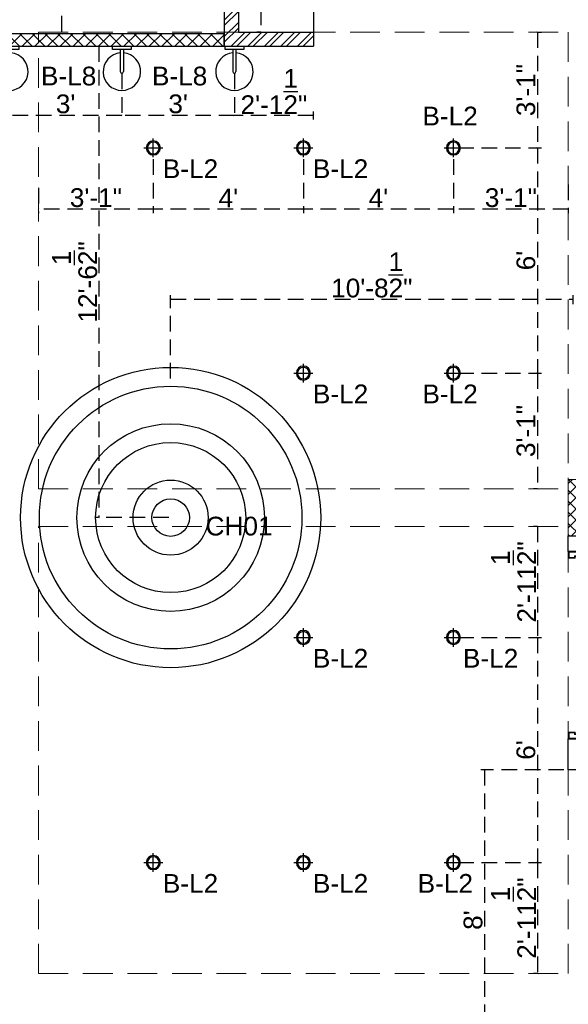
# Model space of a CAD drawing. Header units: inches. Extents: x 105152 to 158499, y 12149 to 30915.
# Tile 79 of 256: x 124861 to 125037, y 17875 to 18189. Entities that reach past the tile are written whole.
import ezdxf

# ---------------------------------------------------------------- set-up
doc = ezdxf.new("R2010")
doc.units = ezdxf.units.IN
doc.header["$MEASUREMENT"] = 0
doc.header["$PDMODE"] = 34
doc.linetypes.add('HIDDEN', pattern=[0.375, 0.25, -0.125])
doc.layers.add('15w led', color=7, linetype='Continuous', true_color=0xe600e6)
for name, color, linetype in [('PD_025_TEXT', 61, 'Continuous'), ('PD_DIMENSION', 101, 'Continuous'), ('PD_LIGHTING', 23, 'Continuous')]:
    doc.layers.add(name, color=color, linetype=linetype)
doc.layers.add('PD_BASE', color=8, linetype='Continuous', transparency=0.5)
doc.layers.add('PD_COLUMN', color=2, linetype='Continuous', lineweight=60)
doc.layers.add('PD_HATCH', color=45, linetype='Continuous', lineweight=9)
doc.styles.get("Standard").update_dxf_attribs({"font": 'arial.ttf', "height": 6})
doc.styles.add('style1', font='arial.ttf', dxfattribs={"height": 500})
doc.dimstyles.new('ISO-10', dxfattribs={"dimtxt": 6, "dimasz": 0.5, "dimexe": 1.25, "dimexo": 0.625, "dimtad": 1, "dimtoh": 1, "dimdec": 1, "dimlunit": 4, "dimtxsty": 'Standard', "dimblk": 'ARCHTICK', "dimcen": 2.5, "dimclrt": 3, "dimadec": 0, "dimazin": 0, "dimtfac": 1, "dimtdec": 1, "dimtmove": 1, "dimatfit": 3, "dimfxl": 1, "dimarcsym": 0})

# ---------------------------------------------------------------- blocks, each defined once
blk = doc.blocks.new('columns2')
at = {"layer": 'PD_HATCH', "lineweight": 5}
h = blk.add_hatch(dxfattribs=at)
h.set_pattern_fill('ANSI37', color=173, scale=20)
h.paths.add_polyline_path([(387, -250), (387, -268), (369, -268), (369, -250)])
h.paths.add_polyline_path([(18, 0), (18, -15), (0, -15), (0, 0)])
h.paths.add_polyline_path([(18, -828), (18, -813), (0, -813), (0, -828)])
h.paths.add_polyline_path([(201, -870), (186, -870), (186, -888), (201, -888)])
h.paths.add_polyline_path([(570, -870), (555, -870), (555, -888), (570, -888)])
h.paths.add_polyline_path([(754.5, -870), (739.5, -870), (739.5, -888), (754.5, -888)])
h.paths.add_polyline_path([(934.5, -870), (919.5, -870), (919.5, -888), (934.5, -888)])
h.paths.add_polyline_path([(385.5, -870), (370.5, -870), (370.5, -888), (385.5, -888)])
h.paths.add_polyline_path([(201, 42), (186, 42), (186, 60), (201, 60)])
h.paths.add_polyline_path([(387, -578), (387, -560), (369, -560), (369, -578)])
h.paths.add_polyline_path([(1116, -731.5), (1116, -716.5), (1098, -716.5), (1098, -731.5)])
h.paths.add_polyline_path([(1116, -111.5), (1116, -96.5), (1098, -96.5), (1098, -111.5)])
h.paths.add_polyline_path([(1116, -561.5), (1116, -576.5), (1098, -576.5), (1098, -561.5)])
h.paths.add_polyline_path([(1116, -251.5), (1116, -266.5), (1098, -266.5), (1098, -251.5)])
h.paths.add_polyline_path([(0, -731.5), (0, -716.5), (18, -716.5), (18, -731.5)])
h.paths.add_polyline_path([(0, -111.5), (0, -96.5), (18, -96.5), (18, -111.5)])
h.paths.add_polyline_path([(0, -406.5), (0, -421.5), (18, -421.5), (18, -406.5)])
h.paths.add_polyline_path([(0, -561.5), (0, -576.5), (18, -576.5), (18, -561.5)])
h.paths.add_polyline_path([(0, -251.5), (0, -266.5), (18, -266.5), (18, -251.5)])
h.paths.add_polyline_path([(993, -111.5), (993, -99.5), (984, -99.5), (984, -111.5)])
h.paths.add_polyline_path([(993, -189.5), (993, -201.5), (984, -201.5), (984, -189.5)])
h.paths.add_polyline_path([(903, -111.5), (903, -99.5), (912, -99.5), (912, -111.5)])
h.paths.add_polyline_path([(903, -189.5), (903, -201.5), (912, -201.5), (912, -189.5)])
h.paths.add_polyline_path([(75, -870), (60, -870), (60, -888), (75, -888)])
h.paths.add_polyline_path([(1116, -870), (1101, -870), (1101, -888), (1116, -888)])
h.paths.add_polyline_path([(75, 42), (60, 42), (60, 60), (75, 60)])
h.paths.add_polyline_path([(570, 42), (555, 42), (555, 60), (570, 60)])
h.paths.add_polyline_path([(754.5, 42), (739.5, 42), (739.5, 60), (754.5, 60)])
h.paths.add_polyline_path([(934.5, 42), (919.5, 42), (919.5, 60), (934.5, 60)])
h.paths.add_polyline_path([(385.5, 42), (370.5, 42), (370.5, 60), (385.5, 60)])
h.paths.add_polyline_path([(1116, 42), (1101, 42), (1101, 60), (1116, 60)])
h.paths.add_polyline_path([(738, -250), (738, -268), (756, -268), (756, -250)])
h.paths.add_polyline_path([(756, -578), (756, -560), (738, -560), (738, -578)])
at = {"layer": 'PD_COLUMN', "color": 173, "lineweight": 5}
blk.add_lwpolyline([(387, -250), (387, -268), (369, -268), (369, -250)], close=True, dxfattribs=at)
at = {"layer": 'PD_HATCH', "color": 173, "linetype": 'HIDDEN', "lineweight": 5, "ltscale": 38}
for p, q in [((199.5, -107), (369, -107)), ((199.5, -253), (199.5, -107)), ((369, -107), (369, -250)), ((199.5, -253), (369, -253)), ((199.5, -408), (199.5, -265)), ((199.5, -265), (369, -265)), ((369, -408), (369, -268)), ((199.5, -408), (369, -408))]:
    blk.add_line(p, q, dxfattribs=at)
blk = doc.blocks.new('ight 18w')
at = {"lineweight": 25}
for p, q in [((6, 0), (-6, 0)), ((0, 6), (0, -6))]:
    blk.add_line(p, q, dxfattribs=at)
for radius in [4.5, 3.75]:
    blk.add_circle((0, 0), radius, dxfattribs=at)
blk = doc.blocks.new('WALLLIGHT34')
for p, q in [((-0.5, -1), (-0.5, -8.1)), ((0.5, -1), (0.5, -8.1))]:
    blk.add_line(p, q)
blk.add_lwpolyline([(-3, 0), (3, 0), (3, -1), (-3, -1)], close=True)
for radius, start, end in [(6, 94.7802, 85.2198), (0.5, 180, 0)]:
    blk.add_arc((0, -8.1), radius, start, end)
blk = doc.blocks.new('_ArchTick')
at = {"color": 0, "linetype": 'ByBlock', "const_width": 0.15}
blk.add_lwpolyline([(-0.5, -0.5), (0.5, 0.5)], dxfattribs=at)
blk = doc.blocks.new('*D183')
at = {"layer": 'Defpoints', "color": 0, "ltscale": 20, "transparency": 16777216}
for p in [(124883.62, 18228.18), (124874.92, 18184.93), (124881.28, 18184.93)]:
    blk.add_point(p, dxfattribs=at)
at = {"layer": 'PD_DIMENSION', "color": 0, "linetype": 'HIDDEN', "lineweight": -2, "ltscale": 20, "transparency": 16777216}
for p, q in [((124882.99, 18228.18), (124873.67, 18228.18)), ((124874.92, 18228.18), (124874.92, 18184.93)), ((124880.65, 18184.93), (124873.67, 18184.93))]:
    blk.add_line(p, q, dxfattribs=at)
at = {"layer": 'PD_DIMENSION', "color": 0, "lineweight": -2, "ltscale": 20, "transparency": 16777216, "xscale": 0.5, "yscale": 0.5, "zscale": 0.5}
for p, rotation in [((124874.92, 18228.18), 90), ((124874.92, 18184.93), 270)]:
    blk.add_blockref('_ArchTick', p, dxfattribs=dict(at, rotation=rotation))
at = {"layer": 'PD_DIMENSION', "color": 3, "ltscale": 20, "transparency": 16777216, "insert": (124867.21, 18206.55), "char_height": 6, "attachment_point": 5, "rotation": 90}
blk.add_mtext('3\'-7{\\H1.000000x;\\S1/2;}"', dxfattribs=at)
blk = doc.blocks.new('*D194')
at = {"layer": 'Defpoints', "color": 0, "ltscale": 20, "transparency": 16777216}
for p in [(125026.39, 18185.43), (125000.24, 18148.43), (125027.14, 18148.43)]:
    blk.add_point(p, dxfattribs=at)
at = {"layer": 'PD_DIMENSION', "color": 0, "linetype": 'HIDDEN', "lineweight": -2, "ltscale": 20, "transparency": 16777216}
for p, q in [((125027.02, 18185.43), (125028.39, 18185.43)), ((125027.14, 18185.43), (125027.14, 18148.43)), ((125001.74, 18148.43), (125028.39, 18148.43))]:
    blk.add_line(p, q, dxfattribs=at)
at = {"layer": 'PD_DIMENSION', "color": 0, "lineweight": -2, "ltscale": 20, "transparency": 16777216, "xscale": 0.5, "yscale": 0.5, "zscale": 0.5}
for p, rotation in [((125027.14, 18185.43), 90), ((125027.14, 18148.43), 270)]:
    blk.add_blockref('_ArchTick', p, dxfattribs=dict(at, rotation=rotation))
at = {"layer": 'PD_DIMENSION', "color": 3, "ltscale": 20, "transparency": 16777216, "insert": (125023.45, 18166.93), "char_height": 6, "attachment_point": 5, "rotation": 90}
blk.add_mtext('3\'-1"', dxfattribs=at)
blk = doc.blocks.new('*D195')
at = {"layer": 'Defpoints', "color": 0, "ltscale": 20, "transparency": 16777216}
for p in [(125000.24, 18148.43), (125000.24, 18076.43), (125027.14, 18076.43)]:
    blk.add_point(p, dxfattribs=at)
at = {"layer": 'PD_DIMENSION', "color": 0, "linetype": 'HIDDEN', "lineweight": -2, "ltscale": 20, "transparency": 16777216}
for p, q in [((125001.74, 18148.43), (125028.39, 18148.43)), ((125027.14, 18148.43), (125027.14, 18076.43)), ((125001.74, 18076.43), (125028.39, 18076.43))]:
    blk.add_line(p, q, dxfattribs=at)
at = {"layer": 'PD_DIMENSION', "color": 0, "lineweight": -2, "ltscale": 20, "transparency": 16777216, "xscale": 0.5, "yscale": 0.5, "zscale": 0.5}
for p, rotation in [((125027.14, 18148.43), 90), ((125027.14, 18076.43), 270)]:
    blk.add_blockref('_ArchTick', p, dxfattribs=dict(at, rotation=rotation))
at = {"layer": 'PD_DIMENSION', "color": 3, "ltscale": 20, "transparency": 16777216, "insert": (125023.45, 18112.43), "char_height": 6, "attachment_point": 5, "rotation": 90}
blk.add_mtext("6'", dxfattribs=at)
blk = doc.blocks.new('*D196')
at = {"layer": 'Defpoints', "color": 0, "ltscale": 20, "transparency": 16777216}
for p in [(125000.24, 18076.43), (125027.14, 18039.43), (125027.14, 18039.43)]:
    blk.add_point(p, dxfattribs=at)
at = {"layer": 'PD_DIMENSION', "color": 0, "linetype": 'HIDDEN', "lineweight": -2, "ltscale": 20, "transparency": 16777216}
for p, q in [((125001.74, 18076.43), (125028.39, 18076.43)), ((125027.14, 18076.43), (125027.14, 18039.43)), ((125027.14, 18039.43), (125025.89, 18039.43))]:
    blk.add_line(p, q, dxfattribs=at)
at = {"layer": 'PD_DIMENSION', "color": 0, "lineweight": -2, "ltscale": 20, "transparency": 16777216, "xscale": 0.5, "yscale": 0.5, "zscale": 0.5}
for p, rotation in [((125027.14, 18076.43), 90), ((125027.14, 18039.43), 270)]:
    blk.add_blockref('_ArchTick', p, dxfattribs=dict(at, rotation=rotation))
at = {"layer": 'PD_DIMENSION', "color": 3, "ltscale": 20, "transparency": 16777216, "insert": (125023.45, 18057.93), "char_height": 6, "attachment_point": 5, "rotation": 90}
blk.add_mtext('3\'-1"', dxfattribs=at)
blk = doc.blocks.new('*D197')
at = {"layer": 'Defpoints', "color": 0, "ltscale": 20, "transparency": 16777216}
for p in [(125027.14, 18027.43), (125000.24, 17991.93), (125027.14, 17991.93)]:
    blk.add_point(p, dxfattribs=at)
at = {"layer": 'PD_DIMENSION', "color": 0, "linetype": 'HIDDEN', "lineweight": -2, "ltscale": 20, "transparency": 16777216}
for p, q in [((125027.14, 18027.43), (125025.89, 18027.43)), ((125027.14, 18027.43), (125027.14, 17991.93)), ((125001.74, 17991.93), (125028.39, 17991.93))]:
    blk.add_line(p, q, dxfattribs=at)
at = {"layer": 'PD_DIMENSION', "color": 0, "lineweight": -2, "ltscale": 20, "transparency": 16777216, "xscale": 0.5, "yscale": 0.5, "zscale": 0.5}
for p, rotation in [((125027.14, 18027.43), 90), ((125027.14, 17991.93), 270)]:
    blk.add_blockref('_ArchTick', p, dxfattribs=dict(at, rotation=rotation))
at = {"layer": 'PD_DIMENSION', "color": 3, "ltscale": 20, "transparency": 16777216, "insert": (125019.49, 18009.68), "char_height": 6, "attachment_point": 5, "rotation": 90}
blk.add_mtext('2\'-11{\\H1.000000x;\\S1/2;}"', dxfattribs=at)
blk = doc.blocks.new('*D198')
at = {"layer": 'Defpoints', "color": 0, "ltscale": 20, "transparency": 16777216}
for p in [(125000.24, 17991.93), (125000.24, 17919.93), (125027.14, 17919.93)]:
    blk.add_point(p, dxfattribs=at)
at = {"layer": 'PD_DIMENSION', "color": 0, "linetype": 'HIDDEN', "lineweight": -2, "ltscale": 20, "transparency": 16777216}
for p, q in [((125001.74, 17991.93), (125028.39, 17991.93)), ((125027.14, 17991.93), (125027.14, 17919.93)), ((125001.74, 17919.93), (125028.39, 17919.93))]:
    blk.add_line(p, q, dxfattribs=at)
at = {"layer": 'PD_DIMENSION', "color": 0, "lineweight": -2, "ltscale": 20, "transparency": 16777216, "xscale": 0.5, "yscale": 0.5, "zscale": 0.5}
for p, rotation in [((125027.14, 17991.93), 90), ((125027.14, 17919.93), 270)]:
    blk.add_blockref('_ArchTick', p, dxfattribs=dict(at, rotation=rotation))
at = {"layer": 'PD_DIMENSION', "color": 3, "ltscale": 20, "transparency": 16777216, "insert": (125023.45, 17955.93), "char_height": 6, "attachment_point": 5, "rotation": 90}
blk.add_mtext("6'", dxfattribs=at)
blk = doc.blocks.new('*D199')
at = {"layer": 'Defpoints', "color": 0, "ltscale": 20, "transparency": 16777216}
for p in [(125000.24, 17919.93), (125027.14, 17884.43), (125027.14, 17884.43)]:
    blk.add_point(p, dxfattribs=at)
at = {"layer": 'PD_DIMENSION', "color": 0, "linetype": 'HIDDEN', "lineweight": -2, "ltscale": 20, "transparency": 16777216}
for p, q in [((125001.74, 17919.93), (125028.39, 17919.93)), ((125027.14, 17919.93), (125027.14, 17884.43)), ((125027.14, 17884.43), (125025.89, 17884.43))]:
    blk.add_line(p, q, dxfattribs=at)
at = {"layer": 'PD_DIMENSION', "color": 0, "lineweight": -2, "ltscale": 20, "transparency": 16777216, "xscale": 0.5, "yscale": 0.5, "zscale": 0.5}
for p, rotation in [((125027.14, 17919.93), 90), ((125027.14, 17884.43), 270)]:
    blk.add_blockref('_ArchTick', p, dxfattribs=dict(at, rotation=rotation))
at = {"layer": 'PD_DIMENSION', "color": 3, "ltscale": 20, "transparency": 16777216, "insert": (125019.49, 17902.18), "char_height": 6, "attachment_point": 5, "rotation": 90}
blk.add_mtext('2\'-11{\\H1.000000x;\\S1/2;}"', dxfattribs=at)
blk = doc.blocks.new('*D200')
at = {"layer": 'Defpoints', "color": 0, "ltscale": 20, "transparency": 16777216}
for p in [(125000.24, 18145.43), (125036.99, 18137.36), (125000.24, 18128.81)]:
    blk.add_point(p, dxfattribs=at)
at = {"layer": 'PD_DIMENSION', "color": 0, "linetype": 'HIDDEN', "lineweight": -2, "ltscale": 20, "transparency": 16777216}
for p, q in [((125000.24, 18144.8), (125000.24, 18127.56)), ((125036.99, 18136.74), (125036.99, 18127.56)), ((125036.99, 18128.81), (125000.24, 18128.81))]:
    blk.add_line(p, q, dxfattribs=at)
at = {"layer": 'PD_DIMENSION', "color": 0, "lineweight": -2, "ltscale": 20, "transparency": 16777216, "xscale": 0.5, "yscale": 0.5, "zscale": 0.5, "rotation": 180}
blk.add_blockref('_ArchTick', (125000.24, 18128.81), dxfattribs=at)
at = {"layer": 'PD_DIMENSION', "color": 0, "lineweight": -2, "ltscale": 20, "transparency": 16777216, "xscale": 0.5, "yscale": 0.5, "zscale": 0.5}
blk.add_blockref('_ArchTick', (125036.99, 18128.81), dxfattribs=at)
at = {"layer": 'PD_DIMENSION', "color": 3, "ltscale": 20, "transparency": 16777216, "insert": (125018.62, 18132.5), "char_height": 6, "attachment_point": 5}
blk.add_mtext('3\'-1"', dxfattribs=at)
blk = doc.blocks.new('*D201')
at = {"layer": 'Defpoints', "color": 0, "ltscale": 20, "transparency": 16777216}
for p in [(124952.24, 18145.43), (125000.24, 18145.43), (124952.24, 18128.81)]:
    blk.add_point(p, dxfattribs=at)
at = {"layer": 'PD_DIMENSION', "color": 0, "linetype": 'HIDDEN', "lineweight": -2, "ltscale": 20, "transparency": 16777216}
for p, q in [((124952.24, 18144.8), (124952.24, 18127.56)), ((125000.24, 18144.8), (125000.24, 18127.56)), ((125000.24, 18128.81), (124952.24, 18128.81))]:
    blk.add_line(p, q, dxfattribs=at)
at = {"layer": 'PD_DIMENSION', "color": 0, "lineweight": -2, "ltscale": 20, "transparency": 16777216, "xscale": 0.5, "yscale": 0.5, "zscale": 0.5, "rotation": 180}
blk.add_blockref('_ArchTick', (124952.24, 18128.81), dxfattribs=at)
at = {"layer": 'PD_DIMENSION', "color": 0, "lineweight": -2, "ltscale": 20, "transparency": 16777216, "xscale": 0.5, "yscale": 0.5, "zscale": 0.5}
blk.add_blockref('_ArchTick', (125000.24, 18128.81), dxfattribs=at)
at = {"layer": 'PD_DIMENSION', "color": 3, "ltscale": 20, "transparency": 16777216, "insert": (124976.24, 18132.43), "char_height": 6, "attachment_point": 5}
blk.add_mtext("4'", dxfattribs=at)
blk = doc.blocks.new('*D202')
at = {"layer": 'Defpoints', "color": 0, "ltscale": 20, "transparency": 16777216}
for p in [(124904.24, 18145.43), (124952.24, 18145.43), (124904.24, 18128.81)]:
    blk.add_point(p, dxfattribs=at)
at = {"layer": 'PD_DIMENSION', "color": 0, "linetype": 'HIDDEN', "lineweight": -2, "ltscale": 20, "transparency": 16777216}
for p, q in [((124904.24, 18144.8), (124904.24, 18127.56)), ((124952.24, 18144.8), (124952.24, 18127.56)), ((124952.24, 18128.81), (124904.24, 18128.81))]:
    blk.add_line(p, q, dxfattribs=at)
at = {"layer": 'PD_DIMENSION', "color": 0, "lineweight": -2, "ltscale": 20, "transparency": 16777216, "xscale": 0.5, "yscale": 0.5, "zscale": 0.5, "rotation": 180}
blk.add_blockref('_ArchTick', (124904.24, 18128.81), dxfattribs=at)
at = {"layer": 'PD_DIMENSION', "color": 0, "lineweight": -2, "ltscale": 20, "transparency": 16777216, "xscale": 0.5, "yscale": 0.5, "zscale": 0.5}
blk.add_blockref('_ArchTick', (124952.24, 18128.81), dxfattribs=at)
at = {"layer": 'PD_DIMENSION', "color": 3, "ltscale": 20, "transparency": 16777216, "insert": (124928.24, 18132.43), "char_height": 6, "attachment_point": 5}
blk.add_mtext("4'", dxfattribs=at)
blk = doc.blocks.new('*D203')
at = {"layer": 'Defpoints', "color": 0, "ltscale": 20, "transparency": 16777216}
for p in [(124904.24, 18145.43), (124867.49, 18136.28), (124867.49, 18128.81)]:
    blk.add_point(p, dxfattribs=at)
at = {"layer": 'PD_DIMENSION', "color": 0, "linetype": 'HIDDEN', "lineweight": -2, "ltscale": 20, "transparency": 16777216}
for p, q in [((124904.24, 18144.8), (124904.24, 18127.56)), ((124867.49, 18135.65), (124867.49, 18127.56)), ((124904.24, 18128.81), (124867.49, 18128.81))]:
    blk.add_line(p, q, dxfattribs=at)
at = {"layer": 'PD_DIMENSION', "color": 0, "lineweight": -2, "ltscale": 20, "transparency": 16777216, "xscale": 0.5, "yscale": 0.5, "zscale": 0.5, "rotation": 180}
blk.add_blockref('_ArchTick', (124867.49, 18128.81), dxfattribs=at)
at = {"layer": 'PD_DIMENSION', "color": 0, "lineweight": -2, "ltscale": 20, "transparency": 16777216, "xscale": 0.5, "yscale": 0.5, "zscale": 0.5}
blk.add_blockref('_ArchTick', (124904.24, 18128.81), dxfattribs=at)
at = {"layer": 'PD_DIMENSION', "color": 3, "ltscale": 20, "transparency": 16777216, "insert": (124885.87, 18132.5), "char_height": 6, "attachment_point": 5}
blk.add_mtext('3\'-1"', dxfattribs=at)
blk = doc.blocks.new('*D249')
at = {"layer": 'Defpoints', "color": 0, "ltscale": 20, "transparency": 16777216}
for p in [(125036.99, 17949.55), (125010.21, 17853.55), (125018.58, 17853.55)]:
    blk.add_point(p, dxfattribs=at)
at = {"layer": 'PD_DIMENSION', "color": 0, "linetype": 'HIDDEN', "lineweight": -2, "ltscale": 20, "transparency": 16777216}
for p, q in [((125035.61, 17949.55), (125008.96, 17949.55)), ((125010.21, 17949.55), (125010.21, 17853.55)), ((125017.96, 17853.55), (125008.96, 17853.55))]:
    blk.add_line(p, q, dxfattribs=at)
at = {"layer": 'PD_DIMENSION', "color": 0, "lineweight": -2, "ltscale": 20, "transparency": 16777216, "xscale": 0.5, "yscale": 0.5, "zscale": 0.5}
for p, rotation in [((125010.21, 17949.55), 90), ((125010.21, 17853.55), 270)]:
    blk.add_blockref('_ArchTick', p, dxfattribs=dict(at, rotation=rotation))
at = {"layer": 'PD_DIMENSION', "color": 3, "ltscale": 20, "transparency": 16777216, "insert": (125006.53, 17901.55), "char_height": 6, "attachment_point": 5, "rotation": 90}
blk.add_mtext("8'", dxfattribs=at)
blk = doc.blocks.new('*D285')
at = {"layer": 'Defpoints', "color": 0, "ltscale": 20, "transparency": 16777216}
for p in [(125038.49, 18100.1), (125038.49, 18097.83), (124909.78, 18030.24)]:
    blk.add_point(p, dxfattribs=at)
at = {"layer": 'PD_DIMENSION', "color": 0, "linetype": 'HIDDEN', "lineweight": -2, "ltscale": 20, "transparency": 16777216}
for p, q in [((124909.78, 18074.7), (124909.78, 18101.35)), ((125038.49, 18098.45), (125038.49, 18101.35)), ((124909.78, 18100.1), (125038.49, 18100.1))]:
    blk.add_line(p, q, dxfattribs=at)
at = {"layer": 'PD_DIMENSION', "color": 0, "lineweight": -2, "ltscale": 20, "transparency": 16777216, "xscale": 0.5, "yscale": 0.5, "zscale": 0.5, "rotation": 180}
blk.add_blockref('_ArchTick', (124909.78, 18100.1), dxfattribs=at)
at = {"layer": 'PD_DIMENSION', "color": 0, "lineweight": -2, "ltscale": 20, "transparency": 16777216, "xscale": 0.5, "yscale": 0.5, "zscale": 0.5}
blk.add_blockref('_ArchTick', (125038.49, 18100.1), dxfattribs=at)
at = {"layer": 'PD_DIMENSION', "color": 3, "ltscale": 20, "transparency": 16777216, "insert": (124974.13, 18107.8), "char_height": 6, "attachment_point": 5}
blk.add_mtext('10\'-8{\\H1.000000x;\\S1/2;}"', dxfattribs=at)
blk = doc.blocks.new('*D286')
at = {"layer": 'Defpoints', "color": 0, "ltscale": 20, "transparency": 16777216}
for p in [(124883.05, 18180.93), (124886.81, 18030.24), (124909.78, 18030.24)]:
    blk.add_point(p, dxfattribs=at)
at = {"layer": 'PD_DIMENSION', "color": 0, "linetype": 'HIDDEN', "lineweight": -2, "ltscale": 20, "transparency": 16777216}
for p, q in [((124883.67, 18180.93), (124888.06, 18180.93)), ((124886.81, 18180.93), (124886.81, 18030.24)), ((124909.15, 18030.24), (124885.56, 18030.24))]:
    blk.add_line(p, q, dxfattribs=at)
at = {"layer": 'PD_DIMENSION', "color": 0, "lineweight": -2, "ltscale": 20, "transparency": 16777216, "xscale": 0.5, "yscale": 0.5, "zscale": 0.5}
for p, rotation in [((124886.81, 18180.93), 90), ((124886.81, 18030.24), 270)]:
    blk.add_blockref('_ArchTick', p, dxfattribs=dict(at, rotation=rotation))
at = {"layer": 'PD_DIMENSION', "color": 3, "ltscale": 20, "transparency": 16777216, "insert": (124879.1, 18105.59), "char_height": 6, "attachment_point": 5, "rotation": 90}
blk.add_mtext('12\'-6{\\H1.000000x;\\S1/2;}"', dxfattribs=at)
blk = doc.blocks.new('*D287')
at = {"layer": 'Defpoints', "color": 0, "ltscale": 20, "transparency": 16777216}
for p in [(124930.18, 18172.83), (124930.18, 18158.8), (124955.44, 18156.85)]:
    blk.add_point(p, dxfattribs=at)
at = {"layer": 'PD_DIMENSION', "color": 0, "linetype": 'HIDDEN', "lineweight": -2, "ltscale": 20, "transparency": 16777216}
for p, q in [((124930.18, 18172.2), (124930.18, 18157.55)), ((124955.44, 18158.8), (124930.18, 18158.8)), ((124955.44, 18157.47), (124955.44, 18160.05))]:
    blk.add_line(p, q, dxfattribs=at)
at = {"layer": 'PD_DIMENSION', "color": 0, "lineweight": -2, "ltscale": 20, "transparency": 16777216, "xscale": 0.5, "yscale": 0.5, "zscale": 0.5, "rotation": 180}
blk.add_blockref('_ArchTick', (124930.18, 18158.8), dxfattribs=at)
at = {"layer": 'PD_DIMENSION', "color": 0, "lineweight": -2, "ltscale": 20, "transparency": 16777216, "xscale": 0.5, "yscale": 0.5, "zscale": 0.5}
blk.add_blockref('_ArchTick', (124955.44, 18158.8), dxfattribs=at)
at = {"layer": 'PD_DIMENSION', "color": 3, "ltscale": 20, "transparency": 16777216, "insert": (124942.81, 18166.45), "char_height": 6, "attachment_point": 5}
blk.add_mtext('2\'-1{\\H1.000000x;\\S1/2;}"', dxfattribs=at)
blk = doc.blocks.new('*D288')
at = {"layer": 'Defpoints', "color": 0, "ltscale": 20, "transparency": 16777216}
for p in [(124894.18, 18172.83), (124930.18, 18172.83), (124894.18, 18158.8)]:
    blk.add_point(p, dxfattribs=at)
at = {"layer": 'PD_DIMENSION', "color": 0, "linetype": 'HIDDEN', "lineweight": -2, "ltscale": 20, "transparency": 16777216}
for p, q in [((124894.18, 18172.2), (124894.18, 18157.55)), ((124930.18, 18172.2), (124930.18, 18157.55)), ((124930.18, 18158.8), (124894.18, 18158.8))]:
    blk.add_line(p, q, dxfattribs=at)
at = {"layer": 'PD_DIMENSION', "color": 0, "lineweight": -2, "ltscale": 20, "transparency": 16777216, "xscale": 0.5, "yscale": 0.5, "zscale": 0.5, "rotation": 180}
blk.add_blockref('_ArchTick', (124894.18, 18158.8), dxfattribs=at)
at = {"layer": 'PD_DIMENSION', "color": 0, "lineweight": -2, "ltscale": 20, "transparency": 16777216, "xscale": 0.5, "yscale": 0.5, "zscale": 0.5}
blk.add_blockref('_ArchTick', (124930.18, 18158.8), dxfattribs=at)
at = {"layer": 'PD_DIMENSION', "color": 3, "ltscale": 20, "transparency": 16777216, "insert": (124912.18, 18162.49), "char_height": 6, "attachment_point": 5}
blk.add_mtext("3'", dxfattribs=at)
blk = doc.blocks.new('*D289')
at = {"layer": 'Defpoints', "color": 0, "ltscale": 20, "transparency": 16777216}
for p in [(124858.18, 18172.83), (124894.18, 18172.83), (124858.18, 18158.8)]:
    blk.add_point(p, dxfattribs=at)
at = {"layer": 'PD_DIMENSION', "color": 0, "linetype": 'HIDDEN', "lineweight": -2, "ltscale": 20, "transparency": 16777216}
for p, q in [((124858.18, 18172.2), (124858.18, 18157.55)), ((124894.18, 18172.2), (124894.18, 18157.55)), ((124894.18, 18158.8), (124858.18, 18158.8))]:
    blk.add_line(p, q, dxfattribs=at)
at = {"layer": 'PD_DIMENSION', "color": 0, "lineweight": -2, "ltscale": 20, "transparency": 16777216, "xscale": 0.5, "yscale": 0.5, "zscale": 0.5, "rotation": 180}
blk.add_blockref('_ArchTick', (124858.18, 18158.8), dxfattribs=at)
at = {"layer": 'PD_DIMENSION', "color": 0, "lineweight": -2, "ltscale": 20, "transparency": 16777216, "xscale": 0.5, "yscale": 0.5, "zscale": 0.5}
blk.add_blockref('_ArchTick', (124894.18, 18158.8), dxfattribs=at)
at = {"layer": 'PD_DIMENSION', "color": 3, "ltscale": 20, "transparency": 16777216, "insert": (124876.18, 18162.49), "char_height": 6, "attachment_point": 5}
blk.add_mtext("3'", dxfattribs=at)
blk = doc.blocks.new('*D290')
at = {"layer": 'Defpoints', "color": 0, "ltscale": 20, "transparency": 16777216}
for p in [(124858.18, 18172.83), (124836.91, 18162.99), (124836.91, 18158.8)]:
    blk.add_point(p, dxfattribs=at)
at = {"layer": 'PD_DIMENSION', "color": 0, "linetype": 'HIDDEN', "lineweight": -2, "ltscale": 20, "transparency": 16777216}
for p, q in [((124858.18, 18172.2), (124858.18, 18157.55)), ((124836.91, 18162.36), (124836.91, 18157.55)), ((124858.18, 18158.8), (124836.91, 18158.8))]:
    blk.add_line(p, q, dxfattribs=at)
at = {"layer": 'PD_DIMENSION', "color": 0, "lineweight": -2, "ltscale": 20, "transparency": 16777216, "xscale": 0.5, "yscale": 0.5, "zscale": 0.5, "rotation": 180}
blk.add_blockref('_ArchTick', (124836.91, 18158.8), dxfattribs=at)
at = {"layer": 'PD_DIMENSION', "color": 0, "lineweight": -2, "ltscale": 20, "transparency": 16777216, "xscale": 0.5, "yscale": 0.5, "zscale": 0.5}
blk.add_blockref('_ArchTick', (124858.18, 18158.8), dxfattribs=at)
at = {"layer": 'PD_DIMENSION', "color": 3, "ltscale": 20, "transparency": 16777216, "insert": (124847.55, 18166.5), "char_height": 6, "attachment_point": 5}
blk.add_mtext('1\'-9{\\H1.000000x;\\S1/2;}"', dxfattribs=at)
blk = doc.blocks.new('LAVA1')
at = {"color": 251, "linetype": 'ByBlock', "lineweight": 5}
blk.add_lwpolyline([(-52.2, 182.6, 0.374236), (182.1, -52.2, 0.103818), (303.6, -13.9, 0.071348), (327, 1.8), (349.9, 24.6, 0.399589), (350, 123.6), (129.5, 344, 0.433457), (24.9, 350.2), (2, 327.3, 0.071348), (-13.7, 304, 0.103818)], format="xyb", close=True, dxfattribs=at)
for centre, radius in [((197.3, 338.6), 18), ((267.9, 267.8), 18), ((190.4, 190.4), 30), ((190.4, 190.4), 20), ((338.6, 197.1), 18)]:
    blk.add_circle(centre, radius, dxfattribs=at)
blk.add_ellipse((153.7, 153.7), major_axis=(194.7, -194.7), ratio=0.789646, dxfattribs=at)
blk = doc.blocks.new('door')
at = {"lineweight": 5}
h = blk.add_hatch(dxfattribs=at)
h.set_pattern_fill('ANSI31', color=251, scale=10, style=0)
h.set_pattern_definition([(45, (10752.127, -6120.4824), (-0.883883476, 0.883883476), [])])
edge = h.paths.add_edge_path()
edge.add_arc((-14403.84, -18781.42), 31.42, 180, 182.3452)
edge.add_line((-14435.23, -18782.7), (-14403.84, -18782.7))
edge.add_line((-14403.84, -18782.7), (-14403.84, -18781.42))
edge.add_line((-14403.84, -18781.42), (-14435.26, -18781.42))
h = blk.add_hatch(dxfattribs=at)
h.set_pattern_fill('ANSI31', color=251, scale=10, style=0)
h.set_pattern_definition([(45, (10752.127, -6123.4768), (-0.883883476, 0.883883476), [])])
edge = h.paths.add_edge_path()
edge.add_arc((-14403.84, -18848.7), 31.42, 177.6548, 180, ccw=False)
edge.add_line((-14435.23, -18847.41), (-14403.84, -18847.41))
edge.add_line((-14403.84, -18847.41), (-14403.84, -18848.7))
edge.add_line((-14403.84, -18848.7), (-14435.26, -18848.7))
at = {"color": 251, "lineweight": 5}
for p, q in [((-14403.84, -18781.42), (-14435.26, -18781.42)), ((-14403.84, -18782.7), (-14435.23, -18782.7)), ((-14403.84, -18780.13), (-14403.84, -18782.7)), ((-14403.84, -18848.7), (-14435.26, -18848.7)), ((-14403.84, -18847.41), (-14435.23, -18847.41)), ((-14403.84, -18849.98), (-14403.84, -18847.41))]:
    blk.add_line(p, q, dxfattribs=at)
for points in [[(-14399.98, -18782.06), (-14399.98, -18779.49), (-14403.84, -18779.49), (-14403.84, -18781.42), (-14402.55, -18781.42), (-14402.55, -18782.06), (-14399.98, -18782.06)], [(-14399.98, -18848.05), (-14399.98, -18850.62), (-14403.84, -18850.62), (-14403.84, -18848.7), (-14402.55, -18848.7), (-14402.55, -18848.05), (-14399.98, -18848.05)]]:
    blk.add_lwpolyline(points, dxfattribs=at)
for points in [[(-14400.24, -18781.8), (-14400.24, -18779.74), (-14403.58, -18779.74), (-14403.58, -18781.16), (-14402.3, -18781.16), (-14402.3, -18781.8)], [(-14400.24, -18848.31), (-14400.24, -18850.37), (-14403.58, -18850.37), (-14403.58, -18848.95), (-14402.3, -18848.95), (-14402.3, -18848.31)]]:
    blk.add_lwpolyline(points, close=True, dxfattribs=at)
for centre, radius, start, end in [((-14399.51, -18779.61), 35.79, 182.8848, 263.0539), ((-14399.87, -18850.35), 35.42, 96.4258, 177.3294)]:
    blk.add_arc(centre, radius, start, end, dxfattribs=at)
blk = doc.blocks.new('*D307')
at = {"layer": 'Defpoints', "color": 0, "ltscale": 20, "transparency": 16777216}
for p in [(124955.44, 18207.68), (124938.63, 18185.43), (124938.63, 18185.43)]:
    blk.add_point(p, dxfattribs=at)
at = {"layer": 'PD_DIMENSION', "color": 0, "linetype": 'HIDDEN', "lineweight": -2, "ltscale": 20, "transparency": 16777216}
for p, q in [((124954.81, 18207.68), (124937.38, 18207.68)), ((124938.63, 18207.68), (124938.63, 18185.43)), ((124938.63, 18185.43), (124937.38, 18185.43))]:
    blk.add_line(p, q, dxfattribs=at)
at = {"layer": 'PD_DIMENSION', "color": 0, "lineweight": -2, "ltscale": 20, "transparency": 16777216, "xscale": 0.5, "yscale": 0.5, "zscale": 0.5}
for p, rotation in [((124938.63, 18207.68), 90), ((124938.63, 18185.43), 270)]:
    blk.add_blockref('_ArchTick', p, dxfattribs=dict(at, rotation=rotation))
at = {"layer": 'PD_DIMENSION', "color": 3, "ltscale": 20, "transparency": 16777216, "insert": (124934.17, 18196.55), "char_height": 6, "attachment_point": 5, "rotation": 90}
blk.add_mtext('eq', dxfattribs=at)

msp = doc.modelspace()

# ---------------------------------------------------------------- hatches: boundary and pattern name
at = {"layer": 'PD_BASE'}
h = msp.add_hatch(dxfattribs=at)
h.set_pattern_fill('ANSI32', color=256, scale=10)
h.set_pattern_definition([(45, (124930.9047, 18203.8988), (-2.65165, 2.65165), []), (45, (124932.6724, 18203.8988), (-2.65165, 2.65165), [])])
h.paths.add_polyline_path([(124931.44, 18229.93), (124926.94, 18229.93), (124926.94, 18180.93), (124955.44, 18180.93), (124955.44, 18185.43), (124931.44, 18185.43)])
h.paths.add_polyline_path([(124901.24, 18229.93), (124955.44, 18229.93), (124955.44, 18234.43), (124905.74, 18234.43), (124905.74, 18343.43), (124901.24, 18343.43)])
h = msp.add_hatch(dxfattribs=at)
h.set_pattern_fill('ANSI37', color=256, scale=23)
h.set_pattern_definition([(45, (-6000, 0), (-2.032931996, 2.032931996), []), (135, (-6000, 0), (-2.032931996, -2.032931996), [])])
h.paths.add_polyline_path([(124776.98, 18184.93), (124685.99, 18184.93), (124685.99, 18180.93), (124776.98, 18180.93)])
h.paths.add_polyline_path([(124926.94, 18180.93), (124926.94, 18184.93), (124836.92, 18184.93), (124836.92, 18180.93)])

# ---------------------------------------------------------------- linework, layer by layer
for p, q in [((124926.94, 18229.93), (124926.94, 18180.93)), ((124931.44, 18229.93), (124931.44, 18185.43)), ((124955.44, 18229.93), (124955.44, 18185.43)), ((124931.44, 18185.43), (124955.44, 18185.43)), ((124955.44, 18185.43), (124955.44, 18180.93)), ((124926.94, 18180.93), (124955.44, 18180.93))]:
    msp.add_line(p, q, dxfattribs=at)
msp.add_lwpolyline([(124836.91, 18180.93), (124926.94, 18180.93), (124926.94, 18184.93), (124836.91, 18184.93)], close=True, dxfattribs=at)
at = {"layer": 'PD_BASE', "lineweight": 30}
msp.add_lwpolyline([(125036.99, 18024.43), (125041.49, 18024.43), (125041.49, 18019.43), (125036.99, 18019.43)], close=True, dxfattribs=at)
msp.add_lwpolyline([(125225.99, 17949.55), (125036.99, 17949.55), (125036.99, 17959.49), (125041.49, 17959.49), (125041.49, 17954.55), (125230.49, 17954.55), (125230.49, 17949.55)], dxfattribs=at)
at = {"layer": 'PD_LIGHTING'}
for radius in [48, 42, 30, 24, 12, 6]:
    msp.add_circle((124909.78, 18030.24), radius, dxfattribs=at)

# ---------------------------------------------------------------- block references
at = {"layer": '15w led', "xscale": -0.5, "yscale": 0.5, "zscale": 0.5, "rotation": 90}
for p in [(124904.24, 18148.43), (124952.24, 18148.43), (125000.24, 18148.43), (124952.24, 18076.43), (125000.24, 18076.43), (124952.24, 17991.93), (125000.24, 17991.93), (124904.24, 17919.93), (124952.24, 17919.93), (125000.24, 17919.93)]:
    msp.add_blockref('ight 18w', p, dxfattribs=at)
at = {"layer": 'PD_BASE', "xscale": 0.04096000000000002, "yscale": 0.04096000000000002, "zscale": 0.04096000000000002, "rotation": 134.9999999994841}
msp.add_blockref('LAVA1', (125061.12, 18109.43), dxfattribs=at)
at = {"layer": 'PD_BASE', "ltscale": 25, "xscale": -0.842675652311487, "yscale": 0.842675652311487, "zscale": 0.842675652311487}
msp.add_blockref('door', (112902.48, 33844.45), dxfattribs=at)
at = {"layer": 'PD_COLUMN'}
msp.add_blockref('columns2', (124667.99, 18292.43), dxfattribs=at)
at = {"layer": 'PD_LIGHTING'}
for p in [(124858.18, 18180.93), (124894.18, 18180.93), (124930.18, 18180.93)]:
    msp.add_blockref('WALLLIGHT34', p, dxfattribs=at)

# ---------------------------------------------------------------- texts
at = {"layer": 'PD_025_TEXT', "char_height": 6, "width": 31.6583, "attachment_point": 1, "style": 'style1'}
for s, insert in [('\\pxi0.40344,qc;B-L8', (124860.11, 18174.42)), ('\\pxi0.40344,qc;B-L8', (124895.61, 18174.42)), ('\\pxi0.40344,qc;B-L2', (124982.14, 18161.62)), ('\\pxi0.40344,qc;B-L2', (124899.09, 18144.78)), ('\\pxi0.40344,qc;B-L2', (124947.09, 18144.78)), ('\\pxi0.40344,qc;B-L2', (124947.09, 18072.78)), ('\\pxi0.40344,qc;B-L2', (124982.14, 18072.78)), ('\\pxi0.40344,qc;CH01', (124914.63, 18030.52)), ('\\pxi0.40344,qc;B-L2', (124947.09, 17988.28)), ('\\pxi0.40344,qc;B-L2', (124995.09, 17988.28)), ('\\pxi0.40344,qc;B-L2', (124899.09, 17916.28)), ('\\pxi0.40344,qc;B-L2', (124947.09, 17916.28)), ('\\pxi0.40344,qc;B-L2', (124980.61, 17916.28))]:
    msp.add_mtext(s, dxfattribs=dict(at, insert=insert))

# ---------------------------------------------------------------- dimensions: what is measured, and where the dimension line sits
at = {"layer": 'PD_DIMENSION', "ltscale": 20}
for base, p1, p2, picture, middle in [((124874.91664135, 18184.92694979), (124883.6165018, 18228.17694979), (124881.27540565, 18184.92694979), '*D183', (124867.21387874, 18206.55194979)), ((125027.14, 18148.43), (125026.39, 18185.43), (125000.24, 18148.43), '*D194', (125023.45, 18166.93)), ((124886.81, 18030.24), (124883.05, 18180.93), (124909.78, 18030.24), '*D286', (124879.1, 18105.59)), ((125027.14, 18076.43), (125000.24, 18148.43), (125000.24, 18076.43), '*D195', (125023.45, 18112.43)), ((125027.14, 18039.43), (125000.24, 18076.43), (125027.14, 18039.43), '*D196', (125023.45, 18057.93)), ((125027.14, 17991.93), (125027.14, 18027.43), (125000.24, 17991.93), '*D197', (125019.49, 18009.68)), ((125027.14, 17919.93), (125000.24, 17991.93), (125000.24, 17919.93), '*D198', (125023.45, 17955.93)), ((125010.21, 17853.55), (125036.99, 17949.55), (125018.58, 17853.55), '*D249', (125006.53, 17901.55)), ((125027.14, 17884.43), (125000.24, 17919.93), (125027.14, 17884.43), '*D199', (125019.49, 17902.18))]:
    dim = msp.add_linear_dim(base=base, p1=p1, p2=p2, angle=90, dimstyle='ISO-10', override={"dimfxl": 25.4, "dimfxlon": 1, "dimarcsym": 1}, dxfattribs=at)
    dim.commit()
    dim.dimension.update_dxf_attribs({"geometry": picture, "text_midpoint": middle})
dim = msp.add_linear_dim(base=(124938.63, 18185.43), p1=(124955.44, 18207.68), p2=(124938.63, 18185.43), angle=90, text='eq', dimstyle='ISO-10', override={"dimfxl": 25.4, "dimfxlon": 1, "dimarcsym": 1}, dxfattribs=at)
dim.commit()
dim.dimension.update_dxf_attribs({"geometry": '*D307', "text_midpoint": (124934.17, 18196.55)})
for base, p1, p2, picture, middle in [((124836.91, 18158.8), (124858.18, 18172.83), (124836.91, 18162.99), '*D290', (124847.55, 18166.5)), ((124930.18, 18158.8), (124955.44, 18156.85), (124930.18, 18172.83), '*D287', (124942.81, 18166.45)), ((124858.18, 18158.8), (124894.18, 18172.83), (124858.18, 18172.83), '*D289', (124876.18, 18162.49)), ((124894.18, 18158.8), (124930.18, 18172.83), (124894.18, 18172.83), '*D288', (124912.18, 18162.49)), ((124867.4915018, 18128.80662019), (124904.2415018, 18145.42694978), (124867.4915018, 18136.27654802), '*D203', (124885.8665018, 18132.4971045)), ((124904.24, 18128.81), (124952.24, 18145.43), (124904.24, 18145.43), '*D202', (124928.24, 18132.43)), ((124952.24, 18128.81), (125000.24, 18145.43), (124952.24, 18145.43), '*D201', (124976.24, 18132.43)), ((125000.2415018, 18128.80662019), (125036.9915018, 18137.36307992), (125000.2415018, 18145.42694978), '*D200', (125018.6165018, 18132.4971045)), ((125038.49, 18100.1), (124909.78, 18030.24), (125038.49, 18097.83), '*D285', (124974.13, 18107.8))]:
    dim = msp.add_linear_dim(base=base, p1=p1, p2=p2, dimstyle='ISO-10', override={"dimfxl": 25.4, "dimfxlon": 1, "dimarcsym": 1}, dxfattribs=at)
    dim.commit()
    dim.dimension.update_dxf_attribs({"geometry": picture, "text_midpoint": middle})

doc.saveas('drawing.dxf')
